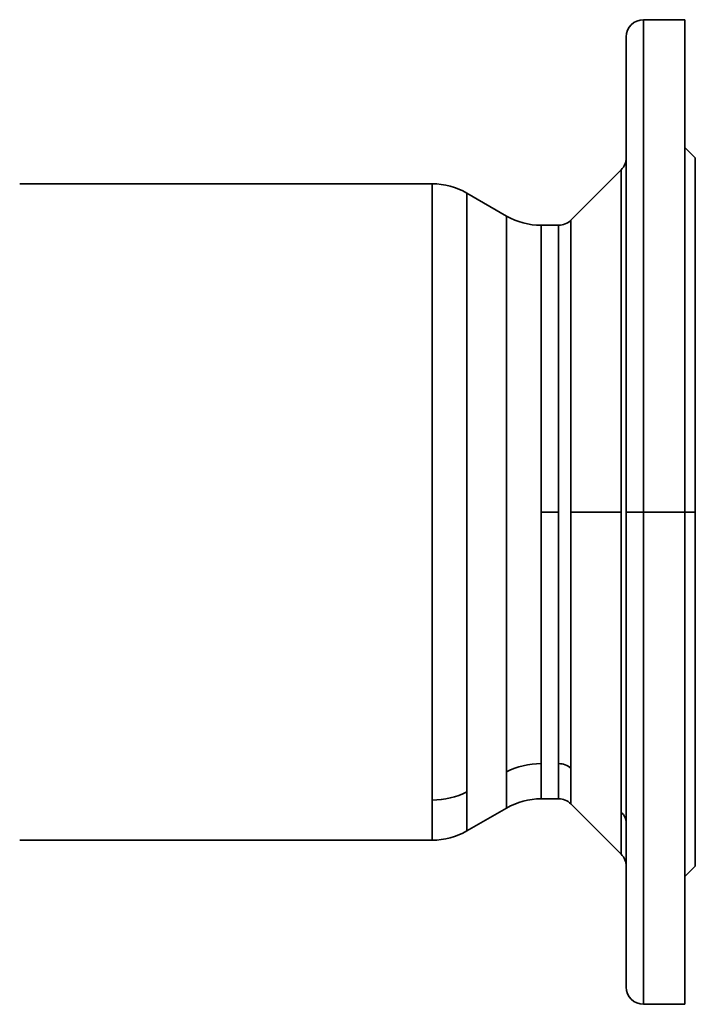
# Model space of a CAD drawing. Header units: inches. Extents: x 4459 to 5646, y 390 to 1656.
# Tile 3 of 13: x 4584 to 4779, y 809 to 1094. Entities that reach past the tile are written whole.
import ezdxf

# ---------------------------------------------------------------- set-up
doc = ezdxf.new("R2010")
doc.units = ezdxf.units.IN
doc.header["$MEASUREMENT"] = 0

msp = doc.modelspace()

# ---------------------------------------------------------------- linework, layer by layer
at = {"color": 7, "lineweight": 35}
for p, q in [((4764.11, 1094.23), (4764.11, 951.73)), ((4764.11, 951.73), (4764.11, 1094.23)), ((4776.11, 951.73), (4776.11, 1094.23)), ((4759.11, 1089.23), (4759.11, 951.73)), ((4759.11, 861.72), (4759.11, 1054.3)), ((4779.11, 951.73), (4779.11, 1054.23)), ((4757.64, 1050.77), (4743.07, 1036.2)), ((4757.64, 951.73), (4757.64, 1050.77)), ((4757.64, 1050.77), (4757.64, 951.73)), ((4583.51, 1046.73), (4702.96, 1046.73)), ((4583.51, 1046.73), (4702.96, 1046.73)), ((4702.96, 868.36), (4702.96, 1046.73)), ((4702.96, 997.28), (4702.96, 1046.73)), ((4712.96, 1044.05), (4712.96, 870.71)), ((4712.96, 1044.05), (4712.96, 995.99)), ((4724.47, 876.54), (4724.47, 1037.41)), ((4724.47, 1037.41), (4724.47, 992.81)), ((4734.47, 1034.73), (4734.47, 951.73)), ((4734.47, 991.53), (4734.47, 1034.73)), ((4739.54, 951.73), (4739.54, 1034.73)), ((4739.54, 1034.73), (4739.54, 951.73)), ((4743.07, 1036.2), (4743.07, 951.73)), ((4743.07, 951.73), (4743.07, 1036.01)), ((4702.96, 868.36), (4702.96, 997.28)), ((4712.96, 995.99), (4712.96, 870.71)), ((4724.47, 992.81), (4724.47, 876.54)), ((4734.47, 951.73), (4734.47, 991.53)), ((4734.47, 878.89), (4734.47, 951.73)), ((4734.47, 951.73), (4734.47, 878.89)), ((4739.54, 878.89), (4739.54, 951.73)), ((4739.54, 951.73), (4739.54, 878.89)), ((4743.07, 877.61), (4743.07, 951.73)), ((4743.07, 951.73), (4743.07, 877.61)), ((4757.64, 864.82), (4757.64, 951.73)), ((4757.64, 951.73), (4757.64, 864.82)), ((4759.11, 951.73), (4759.11, 814.23)), ((4764.11, 809.23), (4764.11, 951.73)), ((4764.11, 951.73), (4764.11, 809.23)), ((4776.11, 809.23), (4776.11, 951.73)), ((4779.11, 849.23), (4779.11, 951.73)), ((4757.64, 852.7), (4743.07, 867.27)), ((4702.96, 856.73), (4583.51, 856.73)), ((4583.51, 856.73), (4702.96, 856.73))]:
    msp.add_line(p, q, dxfattribs=at)
at = {"color": 7, "lineweight": 35, "ltscale": 0.3}
for p, q in [((4776.11, 1094.23), (4764.11, 1094.23)), ((4776.11, 951.73), (4764.11, 951.73)), ((4764.11, 951.73), (4776.11, 951.73)), ((4776.11, 809.23), (4764.11, 809.23))]:
    msp.add_line(p, q, dxfattribs=at)
at = {"color": 7, "lineweight": 35, "ltscale": 0.017154}
for p, q in [((4776.11, 1094.23), (4776.11, 1093.55)), ((4776.11, 809.92), (4776.11, 809.23))]:
    msp.add_line(p, q, dxfattribs=at)
at = {"color": 7, "lineweight": 35, "ltscale": 0.051299}
for p, q in [((4776.11, 1093.55), (4776.11, 1091.5)), ((4776.11, 811.97), (4776.11, 809.92))]:
    msp.add_line(p, q, dxfattribs=at)
at = {"color": 7, "lineweight": 35, "ltscale": 0.016553}
for p, q in [((4759.11, 1088.57), (4759.11, 1089.23)), ((4759.11, 814.23), (4759.11, 814.9))]:
    msp.add_line(p, q, dxfattribs=at)
at = {"color": 7, "lineweight": 35, "ltscale": 0.084947}
for p, q in [((4776.11, 1091.5), (4776.11, 1088.1)), ((4776.11, 815.37), (4776.11, 811.97))]:
    msp.add_line(p, q, dxfattribs=at)
at = {"color": 7, "lineweight": 35, "ltscale": 0.049498}
for p, q in [((4759.11, 1086.59), (4759.11, 1088.57)), ((4759.11, 814.9), (4759.11, 816.88))]:
    msp.add_line(p, q, dxfattribs=at)
at = {"color": 7, "lineweight": 35, "ltscale": 0.081967}
for p, q in [((4759.11, 1083.31), (4759.11, 1086.59)), ((4759.11, 816.88), (4759.11, 820.15))]:
    msp.add_line(p, q, dxfattribs=at)
at = {"color": 7, "lineweight": 35, "ltscale": 0.11778}
for p, q in [((4776.11, 1088.1), (4776.11, 1083.39)), ((4776.11, 820.08), (4776.11, 815.37))]:
    msp.add_line(p, q, dxfattribs=at)
at = {"color": 7, "lineweight": 35, "ltscale": 0.113646}
for p, q in [((4759.11, 1078.77), (4759.11, 1083.31)), ((4759.11, 820.15), (4759.11, 824.7))]:
    msp.add_line(p, q, dxfattribs=at)
at = {"color": 7, "lineweight": 35, "ltscale": 0.149477}
for p, q in [((4776.11, 1083.39), (4776.11, 1077.41)), ((4776.11, 826.06), (4776.11, 820.08))]:
    msp.add_line(p, q, dxfattribs=at)
at = {"color": 7, "lineweight": 35, "ltscale": 0.144232}
for p, q in [((4759.11, 1073), (4759.11, 1078.77)), ((4759.11, 824.7), (4759.11, 830.47))]:
    msp.add_line(p, q, dxfattribs=at)
at = {"color": 7, "lineweight": 35, "ltscale": 0.179733}
for p, q in [((4776.11, 1077.41), (4776.11, 1070.22)), ((4776.11, 833.25), (4776.11, 826.06))]:
    msp.add_line(p, q, dxfattribs=at)
at = {"color": 7, "lineweight": 35, "ltscale": 0.287421}
for p, q in [((4759.11, 1074.1), (4759.11, 1062.6)), ((4759.11, 1074.1), (4759.11, 1062.6)), ((4759.11, 1051.1), (4759.11, 1062.6)), ((4759.11, 1009.15), (4759.11, 997.66)), ((4759.11, 986.16), (4759.11, 997.66)), ((4759.11, 917.31), (4759.11, 905.81)), ((4759.11, 894.31), (4759.11, 905.81)), ((4759.11, 852.36), (4759.11, 840.87)), ((4759.11, 829.37), (4759.11, 840.87)), ((4759.11, 829.37), (4759.11, 840.87))]:
    msp.add_line(p, q, dxfattribs=at)
at = {"color": 7, "lineweight": 35, "ltscale": 0.173427}
for p, q in [((4759.11, 1066.06), (4759.11, 1073)), ((4759.11, 830.47), (4759.11, 837.41))]:
    msp.add_line(p, q, dxfattribs=at)
at = {"color": 7, "lineweight": 35, "ltscale": 0.208261}
for p, q in [((4776.11, 1070.22), (4776.11, 1061.89)), ((4776.11, 841.58), (4776.11, 833.25))]:
    msp.add_line(p, q, dxfattribs=at)
at = {"color": 7, "lineweight": 35, "ltscale": 0.200954}
for p, q in [((4759.11, 1058.02), (4759.11, 1066.06)), ((4759.11, 837.41), (4759.11, 845.44))]:
    msp.add_line(p, q, dxfattribs=at)
at = {"color": 7, "lineweight": 35, "ltscale": 0.207396}
for p, q in [((4759.11, 1062.6), (4759.11, 1054.3)), ((4759.11, 1054.3), (4759.11, 1062.6))]:
    msp.add_line(p, q, dxfattribs=at)
at = {"color": 7, "lineweight": 35, "ltscale": 0.234782}
for p, q in [((4776.11, 1061.89), (4776.11, 1052.5)), ((4776.11, 850.97), (4776.11, 841.58))]:
    msp.add_line(p, q, dxfattribs=at)
at = {"color": 7, "lineweight": 35, "ltscale": 0.226544}
for p, q in [((4759.11, 1048.96), (4759.11, 1058.02)), ((4759.11, 845.44), (4759.11, 854.51))]:
    msp.add_line(p, q, dxfattribs=at)
at = {"color": 7, "lineweight": 35, "ltscale": 0.106066}
for p, q in [((4776.11, 1057.23), (4779.11, 1054.23)), ((4776.11, 846.23), (4779.11, 849.23))]:
    msp.add_line(p, q, dxfattribs=at)
at = {"color": 7, "lineweight": 35, "ltscale": 0.259042}
for p, q in [((4776.11, 1052.5), (4776.11, 1042.13)), ((4776.11, 861.33), (4776.11, 850.97))]:
    msp.add_line(p, q, dxfattribs=at)
at = {"color": 7, "lineweight": 35, "ltscale": 0.012339}
for p, q in [((4779.11, 1053.74), (4779.11, 1054.23)), ((4779.11, 849.23), (4779.11, 849.73))]:
    msp.add_line(p, q, dxfattribs=at)
at = {"color": 7, "lineweight": 35, "ltscale": 0.036899}
for p, q in [((4779.11, 1052.26), (4779.11, 1053.74)), ((4779.11, 849.73), (4779.11, 851.2))]:
    msp.add_line(p, q, dxfattribs=at)
at = {"color": 7, "lineweight": 35, "ltscale": 0.061102}
for p, q in [((4779.11, 1049.82), (4779.11, 1052.26)), ((4779.11, 851.2), (4779.11, 853.65))]:
    msp.add_line(p, q, dxfattribs=at)
at = {"color": 7, "lineweight": 35, "ltscale": 0.249953}
for p, q in [((4759.11, 1038.96), (4759.11, 1048.96)), ((4759.11, 854.51), (4759.11, 864.5))]:
    msp.add_line(p, q, dxfattribs=at)
at = {"color": 7, "lineweight": 35, "ltscale": 0.084718}
for p, q in [((4779.11, 1046.43), (4779.11, 1049.82)), ((4779.11, 853.65), (4779.11, 857.04))]:
    msp.add_line(p, q, dxfattribs=at)
at = {"color": 7, "lineweight": 35, "ltscale": 0.107519}
for p, q in [((4779.11, 1042.13), (4779.11, 1046.43)), ((4779.11, 857.04), (4779.11, 861.34))]:
    msp.add_line(p, q, dxfattribs=at)
at = {"color": 7, "lineweight": 35, "ltscale": 0.33205}
for p, q in [((4724.47, 1037.41), (4712.96, 1044.05)), ((4712.96, 1044.05), (4724.47, 1037.41)), ((4712.96, 859.41), (4724.47, 866.05)), ((4724.47, 866.05), (4712.96, 859.41))]:
    msp.add_line(p, q, dxfattribs=at)
at = {"color": 7, "lineweight": 35, "ltscale": 0.144789}
msp.add_line((4712.96, 1038.26), (4712.96, 1044.05), dxfattribs=at)
at = {"color": 7, "lineweight": 35, "ltscale": 0.280807}
for p, q in [((4776.11, 1042.13), (4776.11, 1030.9)), ((4776.11, 872.56), (4776.11, 861.33))]:
    msp.add_line(p, q, dxfattribs=at)
at = {"color": 7, "lineweight": 35, "ltscale": 0.129282}
for p, q in [((4779.11, 1036.96), (4779.11, 1042.13)), ((4779.11, 861.34), (4779.11, 866.51))]:
    msp.add_line(p, q, dxfattribs=at)
at = {"color": 7, "lineweight": 35, "ltscale": 0.270954}
for p, q in [((4759.11, 1028.12), (4759.11, 1038.96)), ((4759.11, 864.5), (4759.11, 875.34))]:
    msp.add_line(p, q, dxfattribs=at)
at = {"color": 7, "lineweight": 35, "ltscale": 0.126749}
for p, q in [((4739.54, 1034.73), (4734.47, 1034.73)), ((4739.54, 951.73), (4734.47, 951.73)), ((4734.47, 951.73), (4739.54, 951.73)), ((4739.54, 868.73), (4734.47, 868.73))]:
    msp.add_line(p, q, dxfattribs=at)
at = {"color": 7, "lineweight": 35, "ltscale": 0.000554}
msp.add_line((4743.07, 1036.18), (4743.07, 1036.2), dxfattribs=at)
at = {"color": 7, "lineweight": 35, "ltscale": 0.149802}
for p, q in [((4779.11, 1030.97), (4779.11, 1036.96)), ((4779.11, 866.51), (4779.11, 872.5))]:
    msp.add_line(p, q, dxfattribs=at)
at = {"color": 7, "lineweight": 35, "ltscale": 0.299868}
for p, q in [((4776.11, 1030.9), (4776.11, 1018.91)), ((4776.11, 884.56), (4776.11, 872.56))]:
    msp.add_line(p, q, dxfattribs=at)
at = {"color": 7, "lineweight": 35, "ltscale": 0.168878}
for p, q in [((4779.11, 1024.21), (4779.11, 1030.97)), ((4779.11, 872.5), (4779.11, 879.26))]:
    msp.add_line(p, q, dxfattribs=at)
at = {"color": 7, "lineweight": 35, "ltscale": 0.289346}
for p, q in [((4759.11, 1016.55), (4759.11, 1028.12)), ((4759.11, 875.34), (4759.11, 886.92))]:
    msp.add_line(p, q, dxfattribs=at)
at = {"color": 7, "lineweight": 35, "ltscale": 0.186328}
for p, q in [((4779.11, 1016.76), (4779.11, 1024.21)), ((4779.11, 879.26), (4779.11, 886.71))]:
    msp.add_line(p, q, dxfattribs=at)
at = {"color": 7, "lineweight": 35, "ltscale": 0.316042}
for p, q in [((4776.11, 1018.91), (4776.11, 1006.27)), ((4776.11, 897.2), (4776.11, 884.56))]:
    msp.add_line(p, q, dxfattribs=at)
at = {"color": 7, "lineweight": 35, "ltscale": 0.304952}
for p, q in [((4759.11, 1004.35), (4759.11, 1016.55)), ((4759.11, 886.92), (4759.11, 899.11))]:
    msp.add_line(p, q, dxfattribs=at)
at = {"color": 7, "lineweight": 35, "ltscale": 0.201984}
for p, q in [((4779.11, 1008.68), (4779.11, 1016.76)), ((4779.11, 886.71), (4779.11, 894.79))]:
    msp.add_line(p, q, dxfattribs=at)
at = {"color": 7, "lineweight": 35, "ltscale": 0.32917}
for p, q in [((4776.11, 1006.27), (4776.11, 993.1)), ((4776.11, 910.37), (4776.11, 897.2))]:
    msp.add_line(p, q, dxfattribs=at)
at = {"color": 7, "lineweight": 35, "ltscale": 0.215694}
for p, q in [((4779.11, 1000.05), (4779.11, 1008.68)), ((4779.11, 894.79), (4779.11, 903.42))]:
    msp.add_line(p, q, dxfattribs=at)
at = {"color": 7, "lineweight": 35, "ltscale": 0.31762}
for p, q in [((4759.11, 991.65), (4759.11, 1004.35)), ((4759.11, 899.11), (4759.11, 911.82))]:
    msp.add_line(p, q, dxfattribs=at)
at = {"color": 7, "lineweight": 35, "ltscale": 0.227328}
for p, q in [((4779.11, 990.96), (4779.11, 1000.05)), ((4779.11, 903.42), (4779.11, 912.51))]:
    msp.add_line(p, q, dxfattribs=at)
at = {"color": 7, "lineweight": 35, "ltscale": 0.33913}
for p, q in [((4776.11, 993.1), (4776.11, 979.53)), ((4776.11, 923.93), (4776.11, 910.37))]:
    msp.add_line(p, q, dxfattribs=at)
at = {"color": 7, "lineweight": 35, "ltscale": 0.327231}
for p, q in [((4759.11, 978.56), (4759.11, 991.65)), ((4759.11, 911.82), (4759.11, 924.91))]:
    msp.add_line(p, q, dxfattribs=at)
at = {"color": 7, "lineweight": 35, "ltscale": 0.236771}
for p, q in [((4779.11, 981.49), (4779.11, 990.96)), ((4779.11, 912.51), (4779.11, 921.98))]:
    msp.add_line(p, q, dxfattribs=at)
at = {"color": 7, "lineweight": 35, "ltscale": 0.243935}
for p, q in [((4779.11, 971.73), (4779.11, 981.49)), ((4779.11, 921.98), (4779.11, 931.74))]:
    msp.add_line(p, q, dxfattribs=at)
at = {"color": 7, "lineweight": 35, "ltscale": 0.333689}
for p, q in [((4759.11, 965.21), (4759.11, 978.56)), ((4759.11, 924.91), (4759.11, 938.26))]:
    msp.add_line(p, q, dxfattribs=at)
at = {"color": 7, "lineweight": 35, "ltscale": 0.345824}
for p, q in [((4776.11, 979.53), (4776.11, 965.7)), ((4776.11, 937.77), (4776.11, 923.93))]:
    msp.add_line(p, q, dxfattribs=at)
at = {"color": 7, "lineweight": 35, "ltscale": 0.24875}
for p, q in [((4779.11, 961.78), (4779.11, 971.73)), ((4779.11, 931.74), (4779.11, 941.69))]:
    msp.add_line(p, q, dxfattribs=at)
at = {"color": 7, "lineweight": 35, "ltscale": 0.336934}
for p, q in [((4759.11, 951.73), (4759.11, 965.21)), ((4759.11, 938.26), (4759.11, 951.73))]:
    msp.add_line(p, q, dxfattribs=at)
at = {"color": 7, "lineweight": 35, "ltscale": 0.349186}
for p, q in [((4776.11, 965.7), (4776.11, 951.73)), ((4776.11, 951.73), (4776.11, 937.77))]:
    msp.add_line(p, q, dxfattribs=at)
at = {"color": 7, "lineweight": 35, "ltscale": 0.251169}
for p, q in [((4779.11, 951.73), (4779.11, 961.78)), ((4779.11, 941.69), (4779.11, 951.73))]:
    msp.add_line(p, q, dxfattribs=at)
at = {"color": 7, "lineweight": 35, "ltscale": 0.364276}
for p, q in [((4743.07, 951.73), (4757.64, 951.73)), ((4757.64, 951.73), (4743.07, 951.73))]:
    msp.add_line(p, q, dxfattribs=at)
at = {"color": 7, "lineweight": 35, "ltscale": 0.125}
for p, q in [((4759.11, 951.73), (4764.11, 951.73)), ((4764.11, 951.73), (4759.11, 951.73))]:
    msp.add_line(p, q, dxfattribs=at)
at = {"color": 7, "lineweight": 35, "ltscale": 0.075}
for p, q in [((4776.11, 951.73), (4779.11, 951.73)), ((4779.11, 951.73), (4776.11, 951.73))]:
    msp.add_line(p, q, dxfattribs=at)
at = {"color": 7, "lineweight": 35, "ltscale": 0.254016}
for p, q in [((4734.47, 868.73), (4734.47, 878.89)), ((4739.54, 868.73), (4739.54, 878.89))]:
    msp.add_line(p, q, dxfattribs=at)
at = {"color": 7, "lineweight": 35, "ltscale": 0.253993}
msp.add_line((4734.47, 878.89), (4734.47, 868.73), dxfattribs=at)
at = {"color": 7, "lineweight": 35, "ltscale": 0.253973}
msp.add_line((4739.54, 878.89), (4739.54, 868.74), dxfattribs=at)
at = {"color": 7, "lineweight": 35, "ltscale": 0.262217}
for p, q in [((4724.47, 866.05), (4724.47, 876.54)), ((4724.47, 876.54), (4724.47, 866.05))]:
    msp.add_line(p, q, dxfattribs=at)
at = {"color": 7, "lineweight": 35, "ltscale": 0.258437}
msp.add_line((4743.07, 867.27), (4743.07, 877.61), dxfattribs=at)
at = {"color": 7, "lineweight": 35, "ltscale": 0.258444}
msp.add_line((4743.07, 877.61), (4743.07, 867.27), dxfattribs=at)
at = {"color": 7, "lineweight": 35, "ltscale": 0.282541}
for p, q in [((4712.96, 870.71), (4712.96, 859.41)), ((4712.96, 859.41), (4712.96, 870.71))]:
    msp.add_line(p, q, dxfattribs=at)
at = {"color": 7, "lineweight": 35, "ltscale": 0.290741}
for p, q in [((4702.96, 856.73), (4702.96, 868.36)), ((4702.96, 868.36), (4702.96, 856.73))]:
    msp.add_line(p, q, dxfattribs=at)
at = {"color": 7, "lineweight": 35, "ltscale": 0.303091}
for p, q in [((4757.64, 852.7), (4757.64, 864.82)), ((4757.64, 864.82), (4757.64, 852.7))]:
    msp.add_line(p, q, dxfattribs=at)
at = {"color": 7, "lineweight": 35, "ltscale": 0.313911}
msp.add_line((4759.11, 849.16), (4759.11, 861.72), dxfattribs=at)
at = {"color": 7, "lineweight": 35, "ltscale": 0.207362}
for p, q in [((4759.11, 840.87), (4759.11, 849.16)), ((4759.11, 849.16), (4759.11, 840.87))]:
    msp.add_line(p, q, dxfattribs=at)
at = {"color": 7, "lineweight": 35}
for centre, radius, start, end in [((4764.11, 1089.23), 5, 90, 180), ((4754.11, 1054.3), 5, 315.0001, 359.9836), ((4702.96, 1026.73), 20, 60.0002, 89.9999), ((4734.47, 1054.73), 20, 240, 270), ((4739.54, 1039.73), 5, 270, 315), ((4734.47, 848.73), 20, 90.0006, 119.9999), ((4739.54, 863.73), 5, 45, 90), ((4702.96, 876.73), 20, 270, 300), ((4754.11, 849.16), 5, 0.0008, 45), ((4764.11, 814.23), 5, 180, 270)]:
    msp.add_arc(centre, radius, start, end, dxfattribs=at)
for centre, major_axis, ratio, start_param, end_param in [((4734.47, 861.34), (20, 0), 0.877583, 1.570796, 2.094395), ((4734.46, 861.37), (19.99, 0.02), 0.877031, 1.569421, 2.093373), ((4739.54, 874.51), (5, 0), 0.877583, 0.785398, 1.570796), ((4739.54, 874.51), (5, 0), 0.877583, 0.785398, 1.570796), ((4702.97, 885.9), (19.99, 0.01), 0.877355, 4.711662, 5.235416), ((4702.96, 885.91), (20, 0), 0.877583, 4.712389, 5.235988), ((4754.11, 861.72), (5, 0), 0.877583, 6.283185, 7.068584), ((4754.11, 861.72), (5, 0), 0.877583, 0, 0.785398)]:
    msp.add_ellipse(centre, major_axis=major_axis, ratio=ratio, start_param=start_param, end_param=end_param, dxfattribs=at)

doc.saveas('drawing.dxf')
